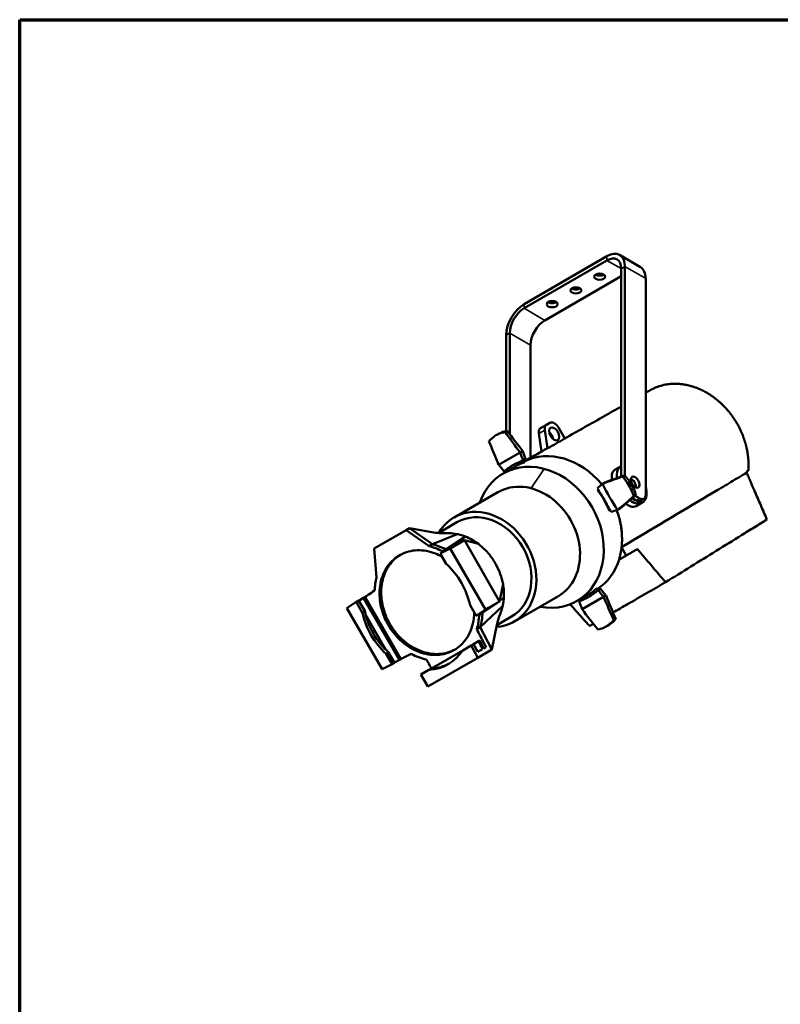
# Model space of a CAD drawing. Header units: millimetres. Extents: x 20 to 2980, y 20 to 2980.
# Tile 10 of 13: x 20 to 924, y 1810 to 2980. Entities that reach past the tile are written whole.
import ezdxf

# ---------------------------------------------------------------- set-up
doc = ezdxf.new("R2010")
doc.units = ezdxf.units.MM
for name, color, linetype, lineweight in [('Border (ISO)', 7, 'Continuous', 70), ('Visible (ISO)', 7, 'Continuous', 50), ('Visible Narrow (ISO)', 7, 'Continuous', 35)]:
    doc.layers.add(name, color=color, linetype=linetype, lineweight=lineweight)

# ---------------------------------------------------------------- blocks, each defined once
blk = doc.blocks.new('Borders Chauvet')
at = {"layer": 'Border (ISO)'}
for p, q in [((20, 2980), (2980, 2980)), ((20, 20), (20, 2980))]:
    blk.add_line(p, q, dxfattribs=at)

msp = doc.modelspace()

# ---------------------------------------------------------------- linework, layer by layer
at = {"layer": 'Visible (ISO)'}
for p, q in [((718.1, 2698.9), (619.5, 2641.9)), ((619.5, 2637), (718.1, 2694)), ((757.8, 2686.1), (733.1, 2700.4)), ((735.1, 2684.2), (735.1, 2437.1)), ((739.3, 2438), (739.3, 2686.6)), ((644.2, 2622.7), (735.1, 2675.2)), ((764.1, 2415.1), (764.1, 2672.3)), ((598.2, 2605.2), (598.2, 2491.2)), ((602.5, 2487.4), (602.5, 2607.6)), ((627.2, 2459.3), (627.2, 2593.3)), ((639, 2494.6), (646.1, 2498.6)), ((644.2, 2492.4), (647.5, 2470.7)), ((650.3, 2501.1), (646.1, 2498.6)), ((667.8, 2482.2), (660.3, 2495.3)), ((589.9, 2488.1), (587, 2486.6)), ((637.1, 2488.3), (640.4, 2466.8)), ((589.3, 2451), (614.8, 2465.7)), ((617.9, 2467.4), (614.8, 2465.7)), ((609.2, 2449), (594.7, 2440.7)), ((618.3, 2456.1), (619.6, 2453.8)), ((618.7, 2456.3), (620, 2454)), ((620, 2454), (619.6, 2453.8)), ((627.2, 2448.7), (627.2, 2448.7)), ((735, 2449.5), (727.9, 2445.4)), ((598.2, 2444.6), (598.2, 2442.7)), ((598.2, 2442.6), (598.2, 2442.6)), ((599.3, 2443.3), (598.3, 2445)), ((599.4, 2443.1), (599.4, 2443.1)), ((602.5, 2444.4), (602.5, 2444.4)), ((884.7, 2443.3), (884.3, 2443.1)), ((885.5, 2443.8), (884.7, 2443.3)), ((598.2, 2422.8), (598.2, 2422.8)), ((602.5, 2423.9), (602.5, 2423.9)), ((712.7, 2428.6), (715.7, 2430.3)), ((588.3, 2418.5), (536.5, 2388.6)), ((707, 2420.6), (707.8, 2421.1)), ((752.7, 2408.6), (748, 2411.3)), ((751.4, 2414.2), (757, 2411.1)), ((757.7, 2408.1), (762, 2410.6)), ((733.7, 2399.1), (730.7, 2397.4)), ((760, 2406.2), (752.9, 2402.1)), ((721.8, 2396.9), (721, 2396.4)), ((479.3, 2373.5), (483.4, 2375.8)), ((483.4, 2375.8), (510.8, 2356.6)), ((483.4, 2375.8), (509.7, 2371.1)), ((517.8, 2370), (539.8, 2382.7)), ((441.3, 2351.5), (479.3, 2373.5)), ((479.3, 2373.5), (506.8, 2354.3)), ((510.8, 2356.6), (540, 2368.7)), ((526.6, 2350.5), (550, 2365.7)), ((506.8, 2354.3), (510.8, 2356.6)), ((522.6, 2348.2), (539.4, 2356.5)), ((528.2, 2351.3), (548.6, 2361.4)), ((528.3, 2350.7), (535.2, 2354.1)), ((535.2, 2354.1), (529.6, 2350.9)), ((536.9, 2355.1), (529.8, 2351.6)), ((531.8, 2351.7), (548.6, 2361.4)), ((539.4, 2356.5), (536.9, 2355.1)), ((548.6, 2361.4), (590.5, 2288.8)), ((548.6, 2361.4), (565.2, 2357)), ((735.5, 2353.1), (741, 2343.3)), ((735.9, 2358.5), (735.9, 2358.5)), ((444.2, 2317.2), (441.3, 2351.5)), ((531.8, 2351.7), (519.7, 2345.7)), ((522.6, 2347.4), (519.7, 2345.7)), ((519.7, 2345.7), (526.9, 2333.3)), ((529.6, 2350.9), (522.6, 2347.4)), ((522.6, 2348.2), (526.6, 2350.5)), ((529.8, 2351.6), (528.3, 2350.7)), ((528.3, 2350.7), (528.5, 2350.3)), ((573.7, 2279.2), (531.8, 2351.7)), ((753.6, 2350.5), (754.2, 2350.9)), ((590.5, 2288.8), (594.5, 2309.2)), ((428.6, 2293.1), (430.1, 2294)), ((430.1, 2294), (472.9, 2219.9)), ((659.8, 2294.7), (608, 2264.8)), ((663.6, 2297.1), (663.6, 2297.1)), ((696.7, 2297.5), (682.5, 2289.3)), ((714, 2294.1), (688.5, 2279.4)), ((706, 2304.2), (706.4, 2304.4)), ((706, 2304.2), (707.4, 2301.8)), ((706.4, 2304.4), (707.7, 2302.1)), ((714, 2294.1), (716.9, 2295.8)), ((408.8, 2280.7), (420, 2288.2)), ((420, 2288.2), (422.9, 2289.8)), ((427.2, 2275.7), (420, 2288.2)), ((430.1, 2277.4), (422.9, 2289.8)), ((423.1, 2289.5), (428.6, 2293.1)), ((428.6, 2293.1), (471.4, 2219.1)), ((555.3, 2284.1), (562.5, 2271.7)), ((567.3, 2258), (594.1, 2283.3)), ((590.5, 2288.8), (570.1, 2275.3)), ((572.6, 2277.5), (579.2, 2281.9)), ((573.7, 2279.2), (590.5, 2288.8)), ((579.2, 2281.9), (581.7, 2283.3)), ((590.7, 2289.8), (595.4, 2293.1)), ((687.7, 2290.1), (686.8, 2291.8)), ((408.8, 2280.7), (450.7, 2208.1)), ((430.1, 2277.4), (427.2, 2275.7)), ((431.1, 2273), (455.2, 2231.3)), ((573.7, 2279.2), (562.5, 2271.7)), ((562.5, 2271.7), (565.3, 2273.3)), ((565.3, 2273.3), (571.9, 2277.7)), ((566, 2272.9), (570.1, 2275.3)), ((570.9, 2277), (571.1, 2276.6)), ((577.4, 2280.9), (571.1, 2276.6)), ((571.1, 2276.6), (572.6, 2277.5)), ((571.9, 2277.7), (577.4, 2280.9)), ((587.1, 2260.5), (604.6, 2270.6)), ((581.2, 2231.4), (587.5, 2262.5)), ((720.9, 2261.3), (718.1, 2259.5)), ((563.2, 2255.6), (567.3, 2258)), ((567.3, 2258), (581.2, 2231.4)), ((556.8, 2236.3), (546.6, 2230.5)), ((559.6, 2238), (556.8, 2236.3)), ((556.8, 2236.3), (564.4, 2221.7)), ((559.6, 2238), (565.3, 2241.3)), ((564.6, 2228.7), (559.6, 2238)), ((566.8, 2242.1), (565.3, 2241.3)), ((565.3, 2241.3), (570.1, 2231.9)), ((571.8, 2232.9), (566.8, 2242.1)), ((455.6, 2226.6), (458.4, 2228.2)), ((462.8, 2214.1), (455.6, 2226.6)), ((465.6, 2215.8), (458.4, 2228.2)), ((485.4, 2226.3), (472.8, 2220.1)), ((509.3, 2208.9), (546.6, 2230.5)), ((564.4, 2221.7), (581.2, 2231.4)), ((570.1, 2231.9), (564.6, 2228.7)), ((574.3, 2234.4), (571.8, 2232.9)), ((450.7, 2208.1), (462.8, 2214.1)), ((465.6, 2215.8), (462.8, 2214.1)), ((471.4, 2219.1), (465.4, 2216.1)), ((472.9, 2219.9), (471.4, 2219.1)), ((505.1, 2187.5), (564.4, 2221.7)), ((506.4, 2207.3), (496.9, 2201.8)), ((496.9, 2201.8), (505.1, 2187.5)), ((509.3, 2208.9), (506.4, 2207.3))]:
    msp.add_line(p, q, dxfattribs=at)
for centre, major_axis, ratio, start_param, end_param in [((718.1, 2674.4), (15, 26), 0.57735, 5.497787, 7.068583), ((718.1, 2674.4), (12, 20.8), 0.57735, 5.497787, 7.068583), ((742.8, 2660.1), (15, 26), 0.57735, 5.497787, 6.283185), ((709.4, 2679.6), (-6.5, 0), 0.57735, 0.711161, 2.430431), ((681.1, 2663.2), (-6.5, 0), 0.57735, 0.711161, 2.430431), ((652.9, 2646.9), (-6.5, 0), 0.57735, 0.711161, 2.430431), ((619.5, 2617.4), (-15, -26), 0.57735, 3.926991, 5.497787), ((619.5, 2617.4), (12, 20.8), 0.57735, 0.785398, 2.356194), ((644.2, 2603.1), (12, 20.8), 0.57735, 0.785398, 2.356194), ((644, 2485.9), (-5, 8.66), 0.57735, 0, 0.980856), ((651.1, 2490), (-5, 8.66), 0.57735, 0, 0.980856), ((655.3, 2492.4), (-5, 8.66), 0.57735, 4.712389, 6.283185), ((770, 2416.6), (672.9, -894.8), 0.085045, 4.566475, 4.593721), ((631.5, 2291), (678.5, -902.2), 0.085045, 1.703328, 1.730377), ((648.2, 2483.7), (4.25, -7.36), 0.57735, 0.982505, 2.159087), ((735.3, 2351), (442.1, -1038.7), 0.085045, 4.552726, 4.579857), ((660.2, 2377.5), (-43.8, 75.8), 0.816497, 4.917142, 6.234769), ((638.5, 2364.9), (43.8, -75.8), 0.816497, 5.668826, 10.039137), ((683.3, 2550.3), (-293.7, 776.4), 0.113532, 1.636943, 1.649214), ((788.8, 2273.1), (-307.2, 812), 0.113532, 1.288712, 1.288714), ((510.4, 2484), (-295.6, 781.3), 0.113532, 4.636125, 4.64825), ((308.8, 2720.8), (708.7, -942.4), 0.085045, 1.235316, 1.235317), ((628.7, 2552.3), (-528.8, 646.6), 0.113532, 1.634935, 1.647179), ((524.4, 2845.3), (461.8, -1085), 0.085045, 5.047868, 5.047869), ((657.7, 2364.9), (-50, 86.6), 0.816497, 0.036134, 0.140473), ((652.9, 2373.3), (-43.8, 75.8), 0.816497, 6.122495, 6.283186), ((747.5, 2427.9), (-12.5, 21.7), 0.57735, 6.27921, 7.201158), ((624.1, 2356.6), (35.8, -61.9), 0.816497, 0, 3.141593), ((652.9, 2373.3), (-43.7, 75.8), 0.816497, 0.116829, 0.116922), ((670.4, 2428.5), (-878.9, -314), 0.015179, 1.613508, 1.640639), ((539.9, 2352.8), (-871.7, -311.5), 0.015179, 4.476738, 4.503901), ((747.4, 2428), (-3.62, 6.28), 0.57735, 3.766709, 5.658069), ((747.5, 2427.9), (3.62, -6.28), 0.57735, 1.669538, 2.533868), ((836.5, 2512.5), (508.5, 481.9), 0.035446, 1.782966, 1.79521), ((1086.9, 2576.6), (-918, -328), 0.015179, 1.145497, 1.145498), ((802.5, 2459.6), (-81.2, 140.7), 0.57735, 1.459472, 1.681462), ((747.5, 2427.9), (12.5, -21.7), 0.57735, 5.369504, 7.429114), ((652.9, 2373.3), (-43.8, 75.8), 0.816497, 4.551698, 4.87308), ((736.6, 2376.7), (-708.8, -600.4), 0.021092, 4.675578, 4.702823), ((550.3, 2268.9), (-714.6, -605.4), 0.021092, 1.81243, 1.839479), ((757, 2419.2), (5, -8.66), 0.57735, 5.497787, 7.068583), ((572.2, 2326.7), (-35.8, 61.9), 0.816497, 2.761348, 6.721222), ((888.3, 2556.3), (-746.4, -632.3), 0.021092, 1.344418, 1.34442), ((752.7, 2416.8), (5, -8.66), 0.57735, 5.497787, 6.283185), ((572.2, 2326.7), (-32.4, 56.1), 0.816497, 3.141593, 6.283185), ((844.1, 2450.6), (665, 195.9), 0.027765, 4.520563, 4.532834), ((660.2, 2377.5), (43.8, -75.8), 0.816497, 1.175727, 1.367214), ((608.3, 2382.1), (695.4, 204.9), 0.027765, 4.881063, 4.881064), ((660.2, 2377.5), (43.8, -75.8), 0.816497, 1.027851, 1.172693), ((660.2, 2377.5), (43.7, -75.8), 0.816497, 0.95474, 1.024493), ((504, 2287.3), (35.9, -62.1), 0.816497, 2.222006, 2.480882), ((508, 2289.6), (35.9, -62.1), 0.816497, 2.222006, 2.480882), ((660.2, 2377.5), (43.8, -75.8), 0.816497, 0.643244, 0.835422), ((660.2, 2377.5), (43.8, -75.8), 0.816497, 0.835422, 0.902162), ((660.2, 2377.5), (43.7, -75.8), 0.816497, 0.902301, 0.954414), ((491.3, 2279.9), (38, -65.8), 0.816497, 1.188021, 1.953572), ((660.2, 2377.5), (43.8, -75.8), 0.816497, 0.048417, 0.643244), ((504, 2287.3), (-35.9, 62.1), 0.816497, 0.679479, 0.919587), ((648.1, 2381.6), (50, -86.6), 0.816497, 6.142713, 6.247051), ((652.9, 2373.3), (43.8, -75.8), 0.816497, 0.000001, 0.160691), ((836.6, 2286.3), (531.6, -645), 0.107817, 4.599427, 4.611671), ((663.4, 2219.9), (528.4, -641), 0.107817, 1.600363, 1.612514), ((939.6, 1992.6), (-458.8, 1086.7), 0.080844, 1.255763, 1.255764), ((730.2, 2487.7), (-439.2, 1040.4), 0.080844, 1.723775, 1.750906), ((475.1, 2449.2), (552.5, -670.3), 0.107817, 1.252133, 1.252134), ((591.2, 2361.9), (-435.6, 1031.9), 0.080844, 4.587004, 4.614168), ((781, 2287.7), (290.9, -778.1), 0.107817, 4.670551, 4.682822), ((491.3, 2279.9), (-38, 65.8), 0.816497, 1.188021, 1.953572), ((493.2, 2281), (38, -65.8), 0.801378, 4.329613, 5.095165), ((504, 2287.3), (35.9, -62.1), 0.816498, 0.651207, 0.919584), ((508, 2289.6), (35.9, -62.1), 0.816497, 0.651209, 0.919586), ((676.5, 2565.5), (304.3, -813.7), 0.107817, 5.031051, 5.031052), ((694.1, 2421.3), (-675.8, 893.2), 0.080844, 1.669018, 1.696263), ((504, 2287.3), (-35.9, 62.1), 0.816498, 2.222011, 2.517645), ((491.3, 2279.9), (38, -65.8), 0.816497, 5.90041, 6.665961), ((493.2, 2281), (41, -64.1), 0.815938, 5.86347, 6.219361)]:
    msp.add_ellipse(centre, major_axis=major_axis, ratio=ratio, start_param=start_param, end_param=end_param, dxfattribs=at)
for centre, major_axis in [((709.4, 2674.7), (-6.5, 0)), ((681.1, 2658.3), (-6.5, 0)), ((652.9, 2642), (-6.5, 0)), ((655.3, 2487.8), (-4.25, 7.36)), ((751.7, 2430.4), (-3.62, 6.28))]:
    msp.add_ellipse(centre, major_axis=major_axis, ratio=0.57735, dxfattribs=at)
for points, degree in [([(764.1, 2536.7), (765.8, 2537.7), (767.6, 2538.7), (769.4, 2539.7)], 3), ([(596.9, 2490), (598.1, 2490.7), (599.4, 2491.4)], 2), ([(619.5, 2455), (627.8, 2459.7), (636.1, 2464.4), (644.4, 2469.1)], 3), ([(598.4, 2444.7), (597.1, 2443.9), (595.9, 2443.1)], 2), ([(750, 2413.8), (751.2, 2414.4), (752.4, 2415)], 2), ([(509.7, 2371.1), (516, 2370), (522.2, 2369.6), (528.2, 2369.7)], 3), ([(710.4, 2303.5), (709, 2302.8), (707.6, 2302)], 2), ([(591, 2273.7), (589.5, 2270.1), (588.3, 2266.4), (587.5, 2262.5)], 3), ([(697.5, 2259.4), (699, 2260.3), (700.4, 2261.1), (701.9, 2262)], 3)]:
    msp.add_open_spline(points, degree=degree, dxfattribs=at)
for points, knots in [([(769.4, 2539.7), (769.6, 2539.8), (769.8, 2540), (770.1, 2540.1), (770.8, 2540.5), (771.4, 2540.8), (772.1, 2541.2), (772.2, 2541.2), (772.3, 2541.3), (772.5, 2541.3), (773.1, 2541.7), (773.8, 2542), (774.5, 2542.3), (775.2, 2542.6), (775.9, 2542.9), (776.6, 2543.2), (776.7, 2543.2), (776.8, 2543.2), (776.9, 2543.3), (778, 2543.7), (779.1, 2544.1), (780.2, 2544.5), (781.4, 2544.8), (782.5, 2545.1), (783.6, 2545.4), (784.3, 2545.6), (784.9, 2545.8), (785.6, 2545.9), (785.6, 2545.9), (785.7, 2545.9), (785.7, 2545.9), (786.9, 2546.2), (788.1, 2546.4), (789.3, 2546.6), (791.1, 2546.9), (792.9, 2547.1), (794.8, 2547.2), (794.9, 2547.2), (795, 2547.2), (795.1, 2547.2), (795.1, 2547.2), (795.1, 2547.2), (795.2, 2547.2), (795.6, 2547.2), (796.1, 2547.3), (796.6, 2547.3), (797.7, 2547.3), (798.9, 2547.3), (800, 2547.3), (801.2, 2547.3), (802.3, 2547.2), (803.5, 2547.2), (804.1, 2547.1), (804.8, 2547.1), (805.4, 2547), (805.4, 2547), (805.5, 2547), (805.5, 2547), (805.9, 2546.9), (806.3, 2546.9), (806.6, 2546.9), (808.1, 2546.7), (809.6, 2546.5), (811.1, 2546.2), (811.7, 2546.1), (812.3, 2546), (812.9, 2545.9), (813.3, 2545.8), (813.6, 2545.7), (813.9, 2545.6), (814, 2545.6), (814, 2545.6), (814.1, 2545.6), (814.1, 2545.6), (814.2, 2545.6), (814.2, 2545.6), (815.1, 2545.4), (815.9, 2545.2), (816.8, 2544.9), (816.8, 2544.9), (816.9, 2544.9), (816.9, 2544.9), (817.4, 2544.8), (817.9, 2544.6), (818.4, 2544.5), (818.7, 2544.4), (819, 2544.3), (819.2, 2544.3), (819.5, 2544.2), (819.7, 2544.1), (820, 2544), (820, 2544), (820.1, 2544), (820.1, 2544), (821.1, 2543.7), (822.1, 2543.3), (823.1, 2543), (823.3, 2542.9), (823.5, 2542.8), (823.7, 2542.8), (824.4, 2542.5), (825, 2542.3), (825.7, 2542), (826.2, 2541.8), (826.7, 2541.6), (827.3, 2541.4), (828.1, 2541), (828.9, 2540.7), (829.7, 2540.3), (829.7, 2540.3), (829.8, 2540.2), (829.8, 2540.2), (830.1, 2540.1), (830.5, 2539.9), (830.8, 2539.8), (831.6, 2539.4), (832.4, 2539), (833.2, 2538.5), (833.6, 2538.4), (833.9, 2538.2), (834.3, 2538), (834.7, 2537.8), (835.1, 2537.6), (835.5, 2537.4), (835.5, 2537.3), (835.6, 2537.3), (835.6, 2537.3), (836.1, 2537), (836.5, 2536.7), (837, 2536.5), (837, 2536.5), (837.1, 2536.4), (837.1, 2536.4), (837.3, 2536.3), (837.5, 2536.2), (837.7, 2536.1), (838.3, 2535.7), (839, 2535.3), (839.7, 2534.9), (840.1, 2534.6), (840.6, 2534.3), (841, 2534), (841.1, 2534), (841.1, 2533.9), (841.1, 2533.9), (842, 2533.3), (842.9, 2532.7), (843.8, 2532.1), (843.9, 2532.1), (843.9, 2532), (844, 2532), (844.1, 2531.9), (844.2, 2531.8), (844.3, 2531.7), (844.6, 2531.5), (844.9, 2531.3), (845.2, 2531.1), (845.3, 2531), (845.3, 2531), (845.4, 2531), (845.6, 2530.8), (845.9, 2530.6), (846.1, 2530.4), (846.6, 2530), (847.1, 2529.7), (847.6, 2529.3), (847.6, 2529.2), (847.7, 2529.1), (847.8, 2529.1), (849.1, 2528.1), (850.3, 2527.1), (851.5, 2526), (851.5, 2526), (851.6, 2525.9), (851.7, 2525.8), (852.4, 2525.2), (853.1, 2524.6), (853.7, 2524), (854.2, 2523.5), (854.7, 2523.1), (855.2, 2522.6), (856.2, 2521.6), (857.2, 2520.6), (858.1, 2519.6), (859.4, 2518.3), (860.6, 2516.9), (861.8, 2515.5), (862.6, 2514.6), (863.3, 2513.7), (864.1, 2512.8), (864.2, 2512.7), (864.2, 2512.5), (864.3, 2512.4), (864.5, 2512.2), (864.7, 2512), (864.9, 2511.8), (865.2, 2511.3), (865.5, 2510.9), (865.9, 2510.4), (866.2, 2510), (866.5, 2509.5), (866.9, 2509.1), (867.2, 2508.6), (867.5, 2508.2), (867.8, 2507.7), (868.1, 2507.3), (868.4, 2506.8), (868.8, 2506.4), (869, 2505.9), (869.3, 2505.5), (869.6, 2505.1), (869.6, 2505), (869.7, 2505), (869.7, 2504.9), (870, 2504.4), (870.4, 2503.9), (870.7, 2503.4), (871, 2502.8), (871.4, 2502.3), (871.7, 2501.7), (871.8, 2501.6), (871.9, 2501.5), (871.9, 2501.3), (872.3, 2500.8), (872.6, 2500.2), (872.9, 2499.6), (873.3, 2499.1), (873.6, 2498.5), (873.9, 2497.9), (873.9, 2497.8), (874, 2497.8), (874, 2497.7), (874.1, 2497.6), (874.1, 2497.5), (874.2, 2497.4), (874.5, 2496.8), (874.8, 2496.2), (875.1, 2495.7), (875.4, 2495.1), (875.7, 2494.5), (876, 2493.9), (876.3, 2493.3), (876.5, 2492.7), (876.8, 2492.1), (877.1, 2491.6), (877.3, 2491), (877.6, 2490.4), (877.6, 2490.4), (877.6, 2490.4), (877.6, 2490.3), (877.7, 2490.2), (877.8, 2490), (877.9, 2489.8), (877.9, 2489.7), (878, 2489.5), (878.1, 2489.3), (878.3, 2488.8), (878.5, 2488.3), (878.7, 2487.8), (878.9, 2487.3), (879.2, 2486.8), (879.4, 2486.3), (879.5, 2485.9), (879.6, 2485.5), (879.8, 2485.1), (879.9, 2484.9), (880, 2484.6), (880.1, 2484.4), (880.2, 2483.9), (880.4, 2483.5), (880.5, 2483.1), (880.7, 2482.7), (880.8, 2482.3), (881, 2481.8), (881, 2481.8), (881, 2481.7), (881.1, 2481.6), (881.2, 2481.3), (881.2, 2481.1), (881.3, 2480.9), (881.4, 2480.7), (881.4, 2480.6), (881.4, 2480.5), (881.6, 2479.9), (881.8, 2479.4), (882, 2478.8), (882, 2478.7), (882, 2478.6), (882.1, 2478.5), (882.2, 2478.1), (882.3, 2477.8), (882.4, 2477.5), (882.5, 2477.2), (882.5, 2477), (882.6, 2476.7), (882.6, 2476.6), (882.6, 2476.5), (882.7, 2476.5), (882.7, 2476.3), (882.8, 2476.1), (882.8, 2475.9), (882.9, 2475.6), (883, 2475.2), (883.1, 2474.9), (883.2, 2474.6), (883.2, 2474.4), (883.3, 2474.2), (883.4, 2473.8), (883.5, 2473.5), (883.6, 2473.1), (883.6, 2473), (883.6, 2472.9), (883.6, 2472.8), (883.7, 2472.5), (883.8, 2472.2), (883.8, 2472), (884, 2471.3), (884.1, 2470.6), (884.3, 2469.9), (884.3, 2469.8), (884.3, 2469.7), (884.3, 2469.6), (884.5, 2469.1), (884.6, 2468.5), (884.7, 2467.9), (884.7, 2467.7), (884.7, 2467.5), (884.8, 2467.3), (884.9, 2466.8), (885, 2466.3), (885, 2465.8), (885.1, 2465.6), (885.1, 2465.5), (885.1, 2465.3), (885.2, 2464.7), (885.3, 2464.2), (885.4, 2463.6), (885.4, 2463.4), (885.5, 2463.1), (885.5, 2462.8), (885.5, 2462.8), (885.5, 2462.7), (885.5, 2462.6), (885.6, 2462), (885.7, 2461.5), (885.7, 2460.9), (885.7, 2460.8), (885.7, 2460.8), (885.8, 2460.7), (885.8, 2460.7), (885.8, 2460.7), (885.8, 2460.6), (885.8, 2460.2), (885.8, 2459.8), (885.9, 2459.4), (885.9, 2459.2), (885.9, 2459), (885.9, 2458.8), (886, 2458.5), (886, 2458.2), (886, 2457.9), (886, 2457.6), (886.1, 2457.4), (886.1, 2457.2), (886.1, 2456.9), (886.1, 2456.7), (886.1, 2456.4), (886.1, 2456.4), (886.1, 2456.4), (886.1, 2456.4), (886.1, 2456.2), (886.1, 2456.1), (886.2, 2455.9), (886.2, 2455.8), (886.2, 2455.7), (886.2, 2455.5), (886.2, 2455.3), (886.2, 2455.1), (886.2, 2454.9), (886.2, 2454.8), (886.2, 2454.6), (886.2, 2454.4), (886.2, 2454.3), (886.2, 2454.3), (886.2, 2454.2), (886.2, 2454.1), (886.2, 2454), (886.2, 2453.9), (886.2, 2453.9), (886.2, 2453.9), (886.2, 2453.9), (886.3, 2453.8), (886.3, 2453.7), (886.3, 2453.7), (886.3, 2453.7), (886.3, 2453.7), (886.3, 2453.7), (886.3, 2453.6), (886.3, 2453.5), (886.3, 2453.5), (886.3, 2453.4), (886.3, 2453.4), (886.3, 2453.4), (886.3, 2453.4), (886.3, 2453.3), (886.3, 2453.3), (886.3, 2453.2), (886.3, 2453.1), (886.3, 2453), (886.3, 2453), (886.3, 2452.9), (886.3, 2452.8), (886.3, 2452.8), (886.3, 2452.7), (886.3, 2452.7), (886.3, 2452.7), (886.3, 2452.6), (886.3, 2452.6), (886.3, 2452.5), (886.3, 2452.4), (886.3, 2452.3), (886.3, 2452.1), (886.3, 2452), (886.3, 2451.9), (886.3, 2451.7), (886.3, 2451.6), (886.3, 2451.5), (886.3, 2451.4), (886.3, 2451.4), (886.3, 2451.3), (886.3, 2451.3), (886.3, 2451.2), (886.3, 2451.1), (886.3, 2451), (886.3, 2450.9), (886.3, 2450.9), (886.3, 2450.8), (886.3, 2450.7), (886.3, 2450.7), (886.3, 2450.5), (886.3, 2450.4), (886.3, 2450.3), (886.3, 2450.1), (886.3, 2450), (886.3, 2449.8), (886.3, 2449.7), (886.3, 2449.5), (886.3, 2449.4), (886.3, 2449.3), (886.3, 2449.3), (886.3, 2449.3), (886.3, 2449.2), (886.3, 2449.1), (886.3, 2449), (886.3, 2448.9), (886.3, 2448.9), (886.3, 2448.8), (886.3, 2448.7), (886.3, 2448.6), (886.3, 2448.5), (886.3, 2448.4), (886.3, 2448.3), (886.3, 2448.1), (886.3, 2448), (886.3, 2447.9), (886.3, 2447.8), (886.3, 2447.7), (886.3, 2447.6), (886.2, 2447.5), (886.2, 2447.5), (886.2, 2447.5), (886.2, 2447.5), (886.2, 2447.4), (886.2, 2447.4), (886.2, 2447.3), (886.2, 2447.1), (886.2, 2447), (886.2, 2446.8), (886.2, 2446.7), (886.2, 2446.6), (886.2, 2446.5), (886.2, 2446.4), (886.2, 2446.3), (886.2, 2446.2), (886.2, 2446.2), (886.2, 2446.2), (886.2, 2446.2), (886.2, 2446.1), (886.2, 2446.1), (886.2, 2446.1), (886.2, 2446), (886.2, 2445.9), (886.2, 2445.8), (886.1, 2445.7), (886.1, 2445.6), (886.1, 2445.5), (886.1, 2445.4), (886.1, 2445.2), (886.1, 2445.1), (886.1, 2445), (886.1, 2444.9), (886.1, 2444.8), (886.1, 2444.7), (886.1, 2444.6), (886.1, 2444.5), (886.1, 2444.4), (886.1, 2444.3), (886, 2444.2), (886, 2444.2), (886, 2444.2), (886, 2444.2)], [0.06171, 0.06171, 0.06171, 0.06171, 0.164706, 0.164706, 0.164706, 0.439308, 0.439308, 0.439308, 0.490221, 0.490221, 0.490221, 0.766141, 0.766141, 0.766141, 1.042508, 1.042508, 1.042508, 1.090205, 1.090205, 1.090205, 1.51761, 1.51761, 1.51761, 1.942856, 1.942856, 1.942856, 2.193672, 2.193672, 2.193672, 2.199344, 2.199344, 2.199344, 2.638939, 2.638939, 2.638939, 3.29926, 3.29926, 3.29926, 3.336326, 3.336326, 3.336326, 3.344848, 3.344848, 3.344848, 3.515798, 3.515798, 3.515798, 3.917197, 3.917197, 3.917197, 4.318065, 4.318065, 4.318065, 4.545526, 4.545526, 4.545526, 4.555992, 4.555992, 4.555992, 4.685554, 4.685554, 4.685554, 5.198647, 5.198647, 5.198647, 5.412209, 5.412209, 5.412209, 5.53281, 5.53281, 5.53281, 5.549388, 5.549388, 5.549388, 5.562185, 5.562185, 5.562185, 5.863571, 5.863571, 5.863571, 5.87665, 5.87665, 5.87665, 6.052741, 6.052741, 6.052741, 6.14193, 6.14193, 6.14193, 6.231917, 6.231917, 6.231917, 6.246046, 6.246046, 6.246046, 6.600602, 6.600602, 6.600602, 6.664684, 6.664684, 6.664684, 6.898034, 6.898034, 6.898034, 7.083107, 7.083107, 7.083107, 7.371295, 7.371295, 7.371295, 7.388353, 7.388353, 7.388353, 7.500733, 7.500733, 7.500733, 7.797235, 7.797235, 7.797235, 7.918423, 7.918423, 7.918423, 8.065266, 8.065266, 8.065266, 8.087159, 8.087159, 8.087159, 8.252555, 8.252555, 8.252555, 8.269911, 8.269911, 8.269911, 8.335985, 8.335985, 8.335985, 8.583091, 8.583091, 8.583091, 8.753696, 8.753696, 8.753696, 8.762644, 8.762644, 8.762644, 9.10412, 9.10412, 9.10412, 9.124818, 9.124818, 9.124818, 9.17226, 9.17226, 9.17226, 9.2891, 9.2891, 9.2891, 9.305803, 9.305803, 9.305803, 9.401737, 9.401737, 9.401737, 9.590655, 9.590655, 9.590655, 9.626737, 9.626737, 9.626737, 10.115076, 10.115076, 10.115076, 10.14619, 10.14619, 10.14619, 10.426545, 10.426545, 10.426545, 10.636366, 10.636366, 10.636366, 11.059346, 11.059346, 11.059346, 11.615583, 11.615583, 11.615583, 11.974502, 11.974502, 11.974502, 12.017946, 12.017946, 12.017946, 12.1043, 12.1043, 12.1043, 12.273785, 12.273785, 12.273785, 12.441239, 12.441239, 12.441239, 12.607399, 12.607399, 12.607399, 12.77143, 12.77143, 12.77143, 12.921349, 12.921349, 12.921349, 12.945012, 12.945012, 12.945012, 13.129674, 13.129674, 13.129674, 13.320371, 13.320371, 13.320371, 13.368301, 13.368301, 13.368301, 13.564211, 13.564211, 13.564211, 13.760121, 13.760121, 13.760121, 13.789992, 13.789992, 13.789992, 13.818288, 13.818288, 13.818288, 14.016832, 14.016832, 14.016832, 14.215376, 14.215376, 14.215376, 14.412352, 14.412352, 14.412352, 14.596885, 14.596885, 14.596885, 14.609328, 14.609328, 14.609328, 14.664364, 14.664364, 14.664364, 14.719275, 14.719275, 14.719275, 14.889346, 14.889346, 14.889346, 15.053674, 15.053674, 15.053674, 15.174404, 15.174404, 15.174404, 15.258651, 15.258651, 15.258651, 15.395586, 15.395586, 15.395586, 15.527763, 15.527763, 15.527763, 15.556235, 15.556235, 15.556235, 15.634273, 15.634273, 15.634273, 15.67005, 15.67005, 15.67005, 15.851912, 15.851912, 15.851912, 15.888063, 15.888063, 15.888063, 15.994914, 15.994914, 15.994914, 16.073013, 16.073013, 16.073013, 16.100378, 16.100378, 16.100378, 16.159334, 16.159334, 16.159334, 16.269795, 16.269795, 16.269795, 16.336219, 16.336219, 16.336219, 16.455251, 16.455251, 16.455251, 16.483761, 16.483761, 16.483761, 16.574433, 16.574433, 16.574433, 16.79507, 16.79507, 16.79507, 16.816279, 16.816279, 16.816279, 17.000524, 17.000524, 17.000524, 17.058566, 17.058566, 17.058566, 17.214679, 17.214679, 17.214679, 17.275673, 17.275673, 17.275673, 17.447687, 17.447687, 17.447687, 17.527654, 17.527654, 17.527654, 17.55382, 17.55382, 17.55382, 17.728022, 17.728022, 17.728022, 17.749193, 17.749193, 17.749193, 17.756168, 17.756168, 17.756168, 17.884657, 17.884657, 17.884657, 17.94763, 17.94763, 17.94763, 18.046299, 18.046299, 18.046299, 18.11717, 18.11717, 18.11717, 18.20019, 18.20019, 18.20019, 18.205192, 18.205192, 18.205192, 18.251409, 18.251409, 18.251409, 18.290172, 18.290172, 18.290172, 18.354462, 18.354462, 18.354462, 18.407704, 18.407704, 18.407704, 18.431765, 18.431765, 18.431765, 18.460383, 18.460383, 18.460383, 18.464428, 18.464428, 18.464428, 18.485131, 18.485131, 18.485131, 18.487529, 18.487529, 18.487529, 18.508651, 18.508651, 18.508651, 18.511888, 18.511888, 18.511888, 18.528454, 18.528454, 18.528454, 18.552245, 18.552245, 18.552245, 18.57695, 18.57695, 18.57695, 18.588118, 18.588118, 18.588118, 18.593812, 18.593812, 18.593812, 18.632101, 18.632101, 18.632101, 18.671245, 18.671245, 18.671245, 18.711708, 18.711708, 18.711708, 18.72447, 18.72447, 18.72447, 18.754006, 18.754006, 18.754006, 18.77335, 18.77335, 18.77335, 18.792715, 18.792715, 18.792715, 18.836228, 18.836228, 18.836228, 18.881012, 18.881012, 18.881012, 18.92752, 18.92752, 18.92752, 18.934574, 18.934574, 18.934574, 18.965139, 18.965139, 18.965139, 18.987373, 18.987373, 18.987373, 19.018537, 19.018537, 19.018537, 19.058104, 19.058104, 19.058104, 19.096417, 19.096417, 19.096417, 19.127254, 19.127254, 19.127254, 19.13473, 19.13473, 19.13473, 19.156652, 19.156652, 19.156652, 19.21342, 19.21342, 19.21342, 19.249887, 19.249887, 19.249887, 19.284802, 19.284802, 19.284802, 19.292845, 19.292845, 19.292845, 19.295055, 19.295055, 19.295055, 19.333386, 19.333386, 19.333386, 19.378843, 19.378843, 19.378843, 19.436251, 19.436251, 19.436251, 19.471656, 19.471656, 19.471656, 19.516527, 19.516527, 19.516527, 19.556456, 19.556456, 19.556456, 19.561365, 19.561365, 19.561365, 19.561365]), ([(667.8, 2482.3), (683.5, 2491.2), (699.2, 2500), (721.6, 2512.7), (728.3, 2516.5), (735.1, 2520.3)], [0.617975, 0.617975, 0.617975, 0.617975, 10, 10, 14.008668, 14.008668, 14.008668, 14.008668]), ([(596.9, 2490), (595.6, 2489.8), (594.4, 2489.5), (590.7, 2488.4), (588.3, 2487.3), (584, 2484.9), (582, 2483.4), (579.4, 2480.8), (578.6, 2479.9), (577.8, 2479)], [5.899158, 5.899158, 5.899158, 5.899158, 6.314405, 6.314405, 7.218001, 7.218001, 8.121597, 8.121597, 8.545551, 8.545551, 8.545551, 8.545551]), ([(589.9, 2488.1), (591.8, 2489.1), (593.8, 2490), (597.1, 2490.9), (598.2, 2491.2), (599.4, 2491.4)], [-7.09554, -7.09554, -7.09554, -7.09554, -6.310643, -6.310643, -5.885131, -5.885131, -5.885131, -5.885131]), ([(667.8, 2482.2), (664.4, 2480.3), (661.1, 2478.3), (654.3, 2474.5), (650.9, 2472.6), (647.5, 2470.7)], [-4.036794, -4.036794, -4.036794, -4.036794, -2.018406, -2.018406, -0.000025, -0.000025, -0.000025, -0.000025]), ([(647.5, 2470.7), (646.9, 2470.4), (646.3, 2470.1), (645.3, 2469.6), (644.9, 2469.3), (644.4, 2469.1)], [0.0000177, 0.0000177, 0.0000177, 0.0000177, 0.2501906, 0.2501906, 0.4369369, 0.4369369, 0.4369369, 0.4369369]), ([(595.9, 2443.1), (598.9, 2445.9), (602.4, 2448.4), (609.9, 2452.7), (614, 2454.6), (618.5, 2456.2)], [-9.65861, -9.65861, -9.65861, -9.65861, -8.070361, -8.070361, -6.491862, -6.491862, -6.491862, -6.491862]), ([(727.9, 2445.4), (727.5, 2445.2), (727.3, 2445), (726, 2444), (725.2, 2443.1), (724, 2440.4), (723.8, 2438.6), (723.9, 2435.6), (724.1, 2434.4), (724.3, 2433.3)], [-7.918605, -7.918605, -7.918605, -7.918605, -7.734375, -7.734375, -7.05476, -7.05476, -6.200435, -6.200435, -5.74799, -5.74799, -5.74799, -5.74799]), ([(884.1, 2441.7), (881, 2439.9), (877.9, 2438), (871.7, 2434.3), (868.6, 2432.5), (859.3, 2426.9), (853.1, 2423.2), (834.6, 2412.2), (822.2, 2404.8), (797.4, 2390), (785, 2382.7), (760.2, 2367.9), (747.8, 2360.5), (735.5, 2353.1)], [0.000001, 0.000001, 0.000001, 0.000001, 1.87269, 1.87269, 3.745379, 3.745379, 7.490758, 7.490758, 14.981516, 14.981516, 22.472273, 22.472273, 29.962505, 29.962505, 29.962505, 29.962505]), ([(750, 2413.8), (749.5, 2415.1), (749, 2416.5), (747.3, 2420.7), (745.9, 2423.5), (742.9, 2428.7), (741.2, 2431.3), (738.4, 2434.9), (737.5, 2436), (736.5, 2437.1)], [5.899158, 5.899158, 5.899158, 5.899158, 6.314405, 6.314405, 7.218001, 7.218001, 8.121597, 8.121597, 8.545551, 8.545551, 8.545551, 8.545551]), ([(738.9, 2438.4), (739.9, 2437.4), (740.9, 2436.3), (743.9, 2432.9), (745.7, 2430.3), (748.7, 2425.1), (750, 2422.3), (751.6, 2417.9), (752, 2416.5), (752.4, 2415)], [-8.533009, -8.533009, -8.533009, -8.533009, -8.116203, -8.116203, -7.213423, -7.213423, -6.310643, -6.310643, -5.885131, -5.885131, -5.885131, -5.885131]), ([(884.1, 2441.7), (884.1, 2441.9), (884.2, 2442.2), (884.2, 2442.7), (884.3, 2442.9), (884.3, 2443.2)], [0.0000016, 0.0000016, 0.0000016, 0.0000016, 0.0733475, 0.0733475, 0.1437416, 0.1437416, 0.1437416, 0.1437416]), ([(908.2, 2386.1), (906.9, 2388.9), (905.7, 2391.7), (903.3, 2397.3), (902.1, 2400.1), (898.5, 2408.5), (896, 2414.1), (892.8, 2421.6), (892, 2423.4), (890.6, 2426.6), (890, 2428), (888.8, 2430.8), (888.5, 2431.5), (886.9, 2435.2), (886.7, 2435.6), (885.8, 2437.9), (885.4, 2438.6), (884.9, 2439.8), (884.8, 2440.1), (884.4, 2441), (884.1, 2441.6), (884.1, 2441.7)], [-0.5346301, -0.5346301, -0.5346301, -0.5346301, -0.4752139, -0.4752139, -0.415755, -0.415755, -0.29691, -0.29691, -0.2581122, -0.2581122, -0.2290108, -0.2290108, -0.1973538, -0.1973538, -0.1016961, -0.1016961, -0.0499329, -0.0499329, -0.0254751, -0.0254751, -0.000001, -0.000001, -0.000001, -0.000001]), ([(886, 2444.2), (885.8, 2444), (885.5, 2443.8), (884.9, 2443.5), (884.6, 2443.3), (884.3, 2443.2)], [-0.3518824, -0.3518824, -0.3518824, -0.3518824, -0.1758264, -0.1758264, -0.0000721, -0.0000721, -0.0000721, -0.0000721]), ([(885.5, 2443.8), (885.6, 2443.9), (885.7, 2444), (885.9, 2444.1), (886, 2444.1), (886, 2444.2)], [0.0000135, 0.0000135, 0.0000135, 0.0000135, 0.1248357, 0.1248357, 0.2487112, 0.2487112, 0.2487112, 0.2487112]), ([(706.7, 2422.8), (709.7, 2418.4), (712.5, 2413.8), (717.8, 2404.6), (720.3, 2399.9), (722.7, 2395.1)], [-9.65861, -9.65861, -9.65861, -9.65861, -8.070361, -8.070361, -6.491862, -6.491862, -6.491862, -6.491862]), ([(740.7, 2405), (742.2, 2403.7), (743.7, 2402.7), (746.8, 2401.3), (748.3, 2401), (750.9, 2401.2), (751.9, 2401.5), (752.8, 2402.1), (752.8, 2402.1), (752.8, 2402.1), (752.9, 2402.1)], [-2.156383, -2.156383, -2.156383, -2.156383, -1.38975, -1.38975, -0.570557, -0.570557, 0, 0, 0, 0.003682, 0.003682, 0.003682, 0.003682]), ([(734.2, 2381), (734.4, 2379.9), (734.9, 2377.5), (735.3, 2374.1), (735.6, 2371.1), (735.8, 2369.6), (735.8, 2368.9)], [37.597164, 37.597164, 37.597164, 37.597164, 38.376428, 39.267914, 39.841496, 40.366721, 40.366721, 40.366721, 40.366721]), ([(908.2, 2386.1), (903.1, 2383), (898.1, 2379.8), (888.1, 2373.6), (883.1, 2370.5), (868, 2361.2), (858, 2355), (827.9, 2336.4), (807.8, 2323.9), (787.7, 2311.5)], [0.000001, 0.000001, 0.000001, 0.000001, 3.064133, 3.064133, 6.128194, 6.128194, 12.256323, 12.256323, 24.512645, 24.512645, 24.512645, 24.512645]), ([(540, 2368.7), (536.8, 2369.3), (533.7, 2369.7), (529.8, 2369.8), (529, 2369.8), (528.2, 2369.7)], [0, 0, 0, 0, 1.089664, 1.089664, 1.367268, 1.367268, 1.367268, 1.367268]), ([(550, 2365.7), (548.3, 2366.4), (546.7, 2367), (543.3, 2368), (541.7, 2368.4), (540, 2368.7)], [0, 0, 0, 0, 0.578841, 0.578841, 1.157669, 1.157669, 1.157669, 1.157669]), ([(565.2, 2357), (562.8, 2358.9), (560.3, 2360.5), (555.2, 2363.4), (552.6, 2364.7), (550, 2365.7)], [0, 0, 0, 0, 0.936075, 0.936075, 1.873298, 1.873298, 1.873298, 1.873298]), ([(594.5, 2309.2), (593, 2317.3), (590.2, 2325.3), (585.5, 2333.8), (584.9, 2334.8), (581.7, 2340), (578.8, 2343.9), (572.4, 2351), (568.9, 2354.2), (565.2, 2357)], [0, 0, 0, 0, 2.546961, 2.546961, 2.909701, 2.909701, 4.361958, 4.361958, 5.814464, 5.814464, 5.814464, 5.814464]), ([(736, 2362.8), (736, 2361.8), (736, 2360.3), (735.9, 2359), (735.9, 2358.6), (735.9, 2358.5)], [42.769474, 42.769474, 42.769474, 42.769474, 44.373591, 45.143144, 45.267533, 45.267533, 45.267533, 45.267533]), ([(449, 2284.4), (448.9, 2285.2), (448.8, 2285.9), (447.3, 2294.7), (447.4, 2302.7), (450.3, 2317.7), (453.2, 2324.6), (461.3, 2336.3), (466.5, 2340.9), (478.7, 2347.5), (485.5, 2349.3), (499.8, 2349.7), (507.2, 2348.4), (516.9, 2344.5), (519.5, 2343.3), (522, 2341.9)], [-20.482543, -20.482543, -20.482543, -20.482543, -20.253681, -20.253681, -17.721282, -17.721282, -15.189366, -15.189366, -12.657694, -12.657694, -10.126078, -10.126078, -7.595227, -7.595227, -6.681422, -6.681422, -6.681422, -6.681422]), ([(451.1, 2285.6), (450.9, 2286.3), (450.8, 2287.1), (449.3, 2295.9), (449.4, 2303.9), (452.3, 2318.9), (455.2, 2325.8), (462.9, 2336.7), (467.3, 2341), (472.5, 2344.1)], [-20.482543, -20.482543, -20.482543, -20.482543, -20.253681, -20.253681, -17.721282, -17.721282, -15.189366, -15.189366, -12.959203, -12.959203, -12.959203, -12.959203]), ([(732.3, 2338.3), (733.7, 2339.1), (734.8, 2339.7), (738.3, 2341.7), (739.5, 2342.4), (741, 2343.3)], [6.3214593, 6.3214593, 6.3214593, 6.3214593, 6.4030252, 6.4030252, 6.5433752, 6.5433752, 6.5433752, 6.5433752]), ([(740.6, 2343.1), (740.5, 2343), (740.3, 2342.9), (739.5, 2342.4), (738.9, 2342), (737.3, 2341.1), (736.3, 2340.6), (734.6, 2339.6), (733.9, 2339.2), (733.1, 2338.7), (732.9, 2338.6), (732.8, 2338.5), (732.8, 2338.5), (732.8, 2338.5), (732.8, 2338.5), (732.7, 2338.5), (732.7, 2338.5), (732.7, 2338.5)], [1.403386, 1.403386, 1.403386, 1.403386, 1.476, 1.476, 1.744748, 1.744748, 2.147883, 2.147883, 2.450285, 2.450285, 2.509735, 2.509735, 2.527592, 2.527592, 2.540197, 2.540197, 2.543354, 2.543354, 2.543354, 2.543354]), ([(741.6, 2343.6), (741, 2343.3), (740.5, 2343), (739.6, 2342.5), (739.4, 2342.3), (739.2, 2342.2)], [0, 0, 0, 0, 0.1998643, 0.1998643, 0.283925, 0.283925, 0.283925, 0.283925]), ([(741, 2343.3), (741.2, 2343.4), (741.5, 2343.6), (741.7, 2343.7), (741.8, 2343.7), (741.8, 2343.7), (741.8, 2343.7), (741.9, 2343.8), (742.1, 2343.9), (742.6, 2344.2), (742.6, 2344.2), (742.6, 2344.2), (742.6, 2344.2), (743.2, 2344.5), (743.7, 2344.8), (744.2, 2345.1), (744.3, 2345.1), (744.3, 2345.2), (744.3, 2345.2), (744.8, 2345.5), (745.4, 2345.8), (745.9, 2346.1), (746.5, 2346.4), (747, 2346.7), (747.6, 2347.1), (748.1, 2347.4), (748.7, 2347.7), (749.2, 2348), (749.8, 2348.3), (750.3, 2348.7), (750.9, 2349), (751.5, 2349.3), (752, 2349.6), (752.6, 2349.9), (752.8, 2350.1), (753.1, 2350.3), (753.4, 2350.4), (753.7, 2350.6), (753.9, 2350.7), (754.2, 2350.9)], [-3.501461, -3.501461, -3.501461, -3.501461, -2.657555, -2.657555, -2.657555, -2.606031, -2.606031, -2.606031, -2.318942, -2.318942, -2.318942, -2.310454, -2.310454, -2.310454, -1.986158, -1.986158, -1.986158, -1.980337, -1.980337, -1.980337, -1.652777, -1.652777, -1.652777, -1.320104, -1.320104, -1.320104, -0.987502, -0.987502, -0.987502, -0.654868, -0.654868, -0.654868, -0.322217, -0.322217, -0.322217, -0.155849, -0.155849, -0.155849, -0.000001, -0.000001, -0.000001, -0.000001]), ([(754.2, 2350.9), (759.8, 2344.3), (765.4, 2337.8), (776.5, 2324.6), (782.1, 2318.1), (787.7, 2311.5)], [-5.379548, -5.379548, -5.379548, -5.379548, -2.689775, -2.689775, -0.000001, -0.000001, -0.000001, -0.000001]), ([(595.4, 2293.1), (595.6, 2295.8), (595.6, 2298.4), (595.3, 2303.8), (594.9, 2306.5), (594.5, 2309.2)], [0, 0, 0, 0, 0.843897, 0.843897, 1.687201, 1.687201, 1.687201, 1.687201]), ([(725.2, 2275.5), (731, 2278.8), (736.8, 2282.1), (757.7, 2294.2), (772.7, 2302.8), (787.7, 2311.5)], [3.924217, 3.924217, 3.924217, 3.924217, 6.380201, 6.380201, 12.760401, 12.760401, 12.760401, 12.760401]), ([(441.9, 2301.6), (439.3, 2299.9), (436.7, 2298.2), (432.8, 2295.6), (431.5, 2294.7), (430.2, 2293.8)], [-2.299952, -2.299952, -2.299952, -2.299952, -1.149977, -1.149977, -0.579474, -0.579474, -0.579474, -0.579474]), ([(707.6, 2302), (703.9, 2298.9), (700.2, 2296.3), (692.7, 2292), (688.9, 2290.2), (685, 2288.9)], [-9.65861, -9.65861, -9.65861, -9.65861, -8.070361, -8.070361, -6.491862, -6.491862, -6.491862, -6.491862]), ([(560.3, 2275.6), (560.2, 2271.1), (559.7, 2266.7), (557, 2255.1), (554, 2248.3), (545.4, 2237), (540, 2232.6), (527.6, 2226.5), (520.7, 2225), (506.3, 2225.1), (498.9, 2226.7), (484.6, 2232.9), (477.8, 2237.5), (465.8, 2248.9), (460.7, 2255.6), (453.1, 2269.9), (450.5, 2277.1), (449, 2284.4)], [1.527796, 1.527796, 1.527796, 1.527796, 2.96053, 2.96053, 5.496871, 5.496871, 8.032999, 8.032999, 10.56909, 10.56909, 13.104065, 13.104065, 15.63884, 15.63884, 18.173937, 18.173937, 20.478441, 20.478441, 20.478441, 20.478441]), ([(537.5, 2231.6), (536.9, 2231.3), (536.4, 2231), (529.6, 2227.7), (522.7, 2226.2), (508.3, 2226.2), (500.9, 2227.9), (486.6, 2234.1), (479.8, 2238.6), (467.8, 2250), (462.7, 2256.8), (455.1, 2271), (452.5, 2278.3), (451.1, 2285.6)], [7.805027, 7.805027, 7.805027, 7.805027, 8.032999, 8.032999, 10.56909, 10.56909, 13.104065, 13.104065, 15.63884, 15.63884, 18.173937, 18.173937, 20.478441, 20.478441, 20.478441, 20.478441]), ([(566, 2272.9), (568.6, 2274.6), (571.2, 2276.4), (576.5, 2279.9), (579.1, 2281.6), (581.7, 2283.3)], [-2.299955, -2.299955, -2.299955, -2.299955, -1.149978, -1.149978, -0.000001, -0.000001, -0.000001, -0.000001]), ([(591, 2273.7), (591.3, 2274.5), (591.6, 2275.3), (592.8, 2278.4), (593.5, 2280.8), (594.1, 2283.3)], [0.552543, 0.552543, 0.552543, 0.552543, 0.844452, 0.844452, 1.689531, 1.689531, 1.689531, 1.689531]), ([(594.1, 2283.3), (594.4, 2284.9), (594.7, 2286.5), (595.2, 2289.8), (595.3, 2291.5), (595.4, 2293.1)], [0, 0, 0, 0, 0.541394, 0.541394, 1.082784, 1.082784, 1.082784, 1.082784]), ([(674.2, 2285.3), (675.6, 2283.7), (677, 2282.1), (678.5, 2280.6), (678.7, 2280.3), (678.9, 2280), (679.2, 2279.8), (681.6, 2277), (684.1, 2274.3), (686.6, 2271.6), (686.9, 2271.2), (687.3, 2270.8), (687.6, 2270.4), (688.1, 2269.9), (688.5, 2269.4), (689, 2268.9), (689.4, 2268.4), (689.9, 2267.9), (690.3, 2267.4), (691.3, 2266.3), (692.4, 2265.1), (693.5, 2263.9), (693.6, 2263.7), (693.8, 2263.5), (694, 2263.3), (694.6, 2262.6), (695.3, 2261.9), (695.9, 2261.2), (696.5, 2260.6), (697, 2260), (697.5, 2259.4)], [1.77754, 1.77754, 1.77754, 1.77754, 2.436791, 2.436791, 2.436791, 2.544841, 2.544841, 2.544841, 3.691709, 3.691709, 3.691709, 3.852063, 3.852063, 3.852063, 4.065323, 4.065323, 4.065323, 4.265144, 4.265144, 4.265144, 4.753583, 4.753583, 4.753583, 4.838578, 4.838578, 4.838578, 5.136899, 5.136899, 5.136899, 5.379548, 5.379548, 5.379548, 5.379548]), ([(707, 2255.4), (708.2, 2255.5), (709.3, 2255.8), (712.8, 2256.8), (715.1, 2257.8), (719.4, 2260.3), (721.5, 2261.8), (724.3, 2264.5), (725.2, 2265.4), (726.1, 2266.4)], [5.899158, 5.899158, 5.899158, 5.899158, 6.314405, 6.314405, 7.218001, 7.218001, 8.121597, 8.121597, 8.545551, 8.545551, 8.545551, 8.545551]), ([(728.4, 2267.8), (727.7, 2266.9), (726.9, 2266), (724.5, 2263.7), (722.7, 2262.4), (720.9, 2261.3)], [-8.533009, -8.533009, -8.533009, -8.533009, -8.116203, -8.116203, -7.331305, -7.331305, -7.331305, -7.331305]), ([(563.2, 2255.6), (563.5, 2255), (563.9, 2254.4), (564.2, 2253.8), (565.7, 2250.9), (567.2, 2247.9), (568.8, 2245), (570.6, 2241.4), (572.5, 2237.9), (574.3, 2234.4)], [0.000001, 0.000001, 0.000001, 0.000001, 0.203884, 0.203884, 0.203884, 1.200045, 1.200045, 1.200045, 2.40009, 2.40009, 2.40009, 2.40009]), ([(503.4, 2219.8), (505.3, 2216.5), (507.2, 2213.2), (509.3, 2209.6), (509.5, 2209.4), (509.6, 2209.1)], [-2.280455, -2.280455, -2.280455, -2.280455, -1.140228, -1.140228, -1.050001, -1.050001, -1.050001, -1.050001])]:
    msp.add_open_spline(points, degree=3, knots=knots, dxfattribs=at)
for points, weights in [([(618.5, 2456.2), (619.9, 2457.1), (621.4, 2458)], [0.999999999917, 0.999999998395, 0.999999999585]), ([(738.9, 2438.4), (737.7, 2437.8), (736.5, 2437.1)], [1.00000000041, 1.00000000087, 1.00000000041]), ([(685, 2288.9), (686.3, 2289.6), (687.6, 2290.4)], [0.999999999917, 0.999999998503, 0.99999999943]), ([(728.4, 2267.8), (727.2, 2267.1), (726.1, 2266.4)], [1.00000000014, 1.00000000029, 1.00000000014])]:
    msp.add_rational_spline(points, weights, degree=2, dxfattribs=at)
at = {"layer": 'Visible Narrow (ISO)'}
for p, q in [((718.1, 2698.5), (718.1, 2694.4)), ((735.1, 2684.2), (718.1, 2694)), ((739, 2686.4), (735.4, 2684.4)), ((764.1, 2672.3), (739.3, 2686.6)), ((619.5, 2641.5), (619.5, 2637.4)), ((644.2, 2622.7), (619.5, 2637)), ((598.6, 2605.4), (602.1, 2607.4)), ((627.2, 2593.3), (602.5, 2607.6)), ((637.1, 2488.3), (644.2, 2492.4)), ((643.5, 2446.3), (628.1, 2423.1)), ((752.7, 2408.6), (757, 2411.1)), ((736, 2362.8), (736, 2362.8)), ((526.6, 2350.5), (528.2, 2351.3)), ((449, 2284.4), (451.1, 2285.6))]:
    msp.add_line(p, q, dxfattribs=at)
msp.add_ellipse((660.2, 2377.5), major_axis=(43.8, -75.8), ratio=0.816497, start_param=1.024493, end_param=1.027851, dxfattribs=at)
msp.add_open_spline([(734.2, 2381.3), (734.2, 2381.2), (734.2, 2381.1), (734.2, 2381)], degree=3, dxfattribs=at)

# ---------------------------------------------------------------- block references
msp.add_blockref('Borders Chauvet', (0, 0))

doc.saveas('drawing.dxf')
